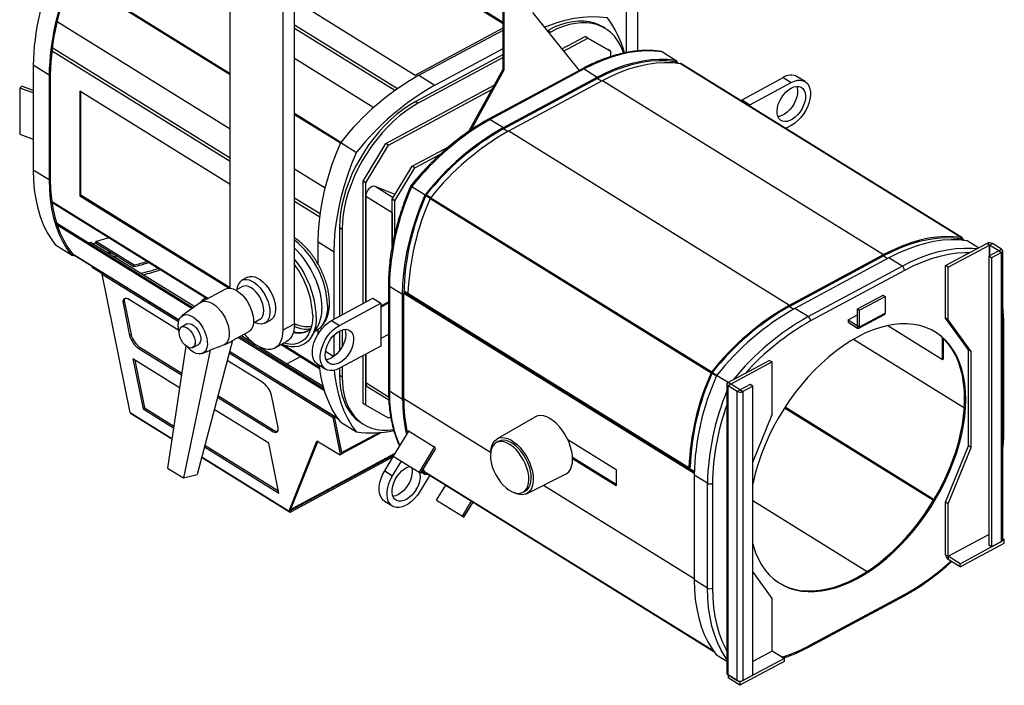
# Model space of a CAD drawing. Header units: millimetres. Extents: x 92 to 1304, y 129 to 1369.
# Tile 2 of 4: x 762 to 1268, y 191 to 533. Entities that reach past the tile are written whole.
import ezdxf

# ---------------------------------------------------------------- set-up
doc = ezdxf.new("R2010")
doc.units = ezdxf.units.MM

msp = doc.modelspace()

# ---------------------------------------------------------------- linework, layer by layer
at = {"color": 7, "linetype": 'Continuous', "lineweight": 25}
for p, q in [((1079.72, 680.02), (1079.72, 517.24)), ((1073.87, 676.87), (1073.87, 516.4)), ((870.24, 395.24), (870.24, 598.95)), ((905.4, 596.62), (1010.56, 531.43)), ((1010.56, 531.92), (905.54, 597.03)), ((903.35, 376.99), (903.35, 585.2)), ((897.5, 373.84), (897.5, 582.06)), ((903.35, 543.32), (965.44, 504.83)), ((1010.56, 507.94), (1010.56, 542.4)), ((1011.11, 507.6), (1011.11, 542.69)), ((1025.67, 537.11), (1049.65, 507.19)), ((781.19, 532.41), (870.24, 477.2)), ((965.44, 504.83), (1010.56, 529.09)), ((967.32, 504.72), (1010.56, 527.97)), ((1033.68, 527.83), (1033.28, 527.62)), ((1033.68, 527.83), (1035.04, 526.98)), ((1035.04, 526.98), (1034.17, 526.51)), ((1063.23, 528.77), (1061.87, 529.62)), ((1040.74, 518.31), (1052.72, 524.75)), ((1041.62, 517.21), (1054.08, 523.9)), ((1054.08, 523.9), (1052.72, 524.75)), ((1052.72, 524.75), (1064.43, 517.98)), ((1054.08, 523.9), (1065.79, 517.13)), ((975.5, 499.66), (1010.56, 518.51)), ((1065.79, 517.13), (1064.43, 517.98)), ((1065.79, 517.13), (1065.79, 514.31)), ((1092.48, 516.76), (1099.3, 512.54)), ((903.35, 513.52), (944.15, 488.23)), ((1010.56, 515.4), (965.62, 491.24)), ((1010.56, 513.82), (966.98, 490.4)), ((1099.96, 511.13), (1098.81, 511.85)), ((1098.87, 511.84), (1098.96, 511.72)), ((1099.3, 512.54), (1100.42, 511.08)), ((777.1, 504.86), (768.92, 509.93)), ((768.92, 509.93), (768.92, 456.04)), ((993.02, 475.99), (1010.56, 507.94)), ((994.17, 476.76), (1011.11, 507.6)), ((1051.37, 508.12), (1003.07, 482.15)), ((1052.22, 508), (1003.92, 482.04)), ((1010.56, 507.94), (1011.11, 507.6)), ((1052.22, 508), (1059.03, 503.78)), ((1101.84, 510.88), (1246.32, 421.32)), ((1246.49, 421.25), (1102.01, 510.82)), ((777.1, 504.86), (777.1, 450.97)), ((777.68, 505.18), (777.68, 451.29)), ((967.32, 504.72), (975.5, 499.66)), ((1010.73, 477.81), (1059.03, 503.78)), ((1010.73, 477.16), (1059.03, 503.13)), ((1013.45, 476.13), (1061.75, 502.09)), ((1061.75, 502.09), (1206.23, 412.53)), ((1133.45, 492.15), (1154.68, 503.56)), ((1154.68, 503.56), (1158.77, 501.02)), ((1165.88, 501.47), (1161.79, 504.01)), ((761.99, 498.14), (763.05, 499.12)), ((761.99, 498.14), (761.99, 474.46)), ((768.92, 495.64), (761.99, 498.14)), ((768.92, 497), (763.05, 499.12)), ((870.24, 448.61), (792.97, 496.51)), ((792.97, 496.51), (792.97, 442.81)), ((793.41, 443.05), (793.41, 496.23)), ((950.26, 469.67), (1006, 499.63)), ((951.63, 468.82), (1004.77, 497.39)), ((1137.54, 489.61), (1158.77, 501.02)), ((965.62, 491.24), (966.98, 490.4)), ((1133.45, 492.15), (1137.54, 489.61)), ((1133.45, 491.33), (1133.45, 492.15)), ((1137.54, 488.79), (1137.54, 489.61)), ((1003.92, 482.04), (1010.73, 477.81)), ((1013.45, 476.13), (1157.93, 386.56)), ((1158.77, 478.98), (1155.88, 477.42)), ((761.99, 474.46), (768.92, 471.96)), ((927.06, 470.19), (935.24, 465.12)), ((938.55, 450.31), (950.26, 469.67)), ((939.92, 449.46), (951.63, 468.82)), ((951.63, 468.82), (950.26, 469.67)), ((963.79, 457.95), (982.86, 468.21)), ((965.16, 457.11), (978.32, 464.19)), ((777.1, 450.97), (768.92, 456.04)), ((903.35, 456.68), (919.14, 446.89)), ((953.55, 441.01), (963.79, 457.95)), ((954.91, 440.17), (965.16, 457.11)), ((965.16, 457.11), (963.79, 457.95)), ((939.92, 449.46), (938.55, 450.31)), ((938.55, 387.37), (938.55, 450.31)), ((939.92, 388.11), (939.92, 449.46)), ((955.02, 443.45), (944.73, 447.55)), ((963.65, 447.51), (970.47, 443.28)), ((793.41, 443.05), (792.97, 442.81)), ((792.97, 442.81), (869.68, 395.26)), ((870.24, 395.42), (793.41, 443.05)), ((953.55, 434.02), (939.92, 442.47)), ((939.92, 442.47), (939.92, 388.11)), ((954.91, 440.17), (953.55, 441.01)), ((953.55, 416.92), (953.55, 441.01)), ((973.08, 441.34), (1117.56, 351.78)), ((973.36, 441.81), (1117.84, 352.25)), ((778.49, 439.43), (858.54, 389.81)), ((954.91, 423.41), (954.91, 440.17)), ((953.55, 434.02), (953.55, 416.92)), ((780.85, 428.88), (851.28, 385.22)), ((781.19, 427.82), (850.65, 384.76)), ((926.47, 426.51), (927.83, 425.66)), ((926.47, 426.51), (926.47, 380.88)), ((927.83, 425.66), (927.83, 381.61)), ((1247.17, 419.87), (1246, 420.6)), ((1246.01, 420.59), (1246.32, 421.32)), ((1246.6, 421.15), (1246.11, 420.54)), ((1247.62, 419.82), (1246.6, 421.15)), ((788.65, 412.26), (780.47, 417.32)), ((798.74, 418.82), (797.44, 418.59)), ((798.74, 418.82), (852.05, 385.77)), ((799.58, 418.29), (800.96, 418.59)), ((801.15, 419.48), (800.96, 418.59)), ((800.96, 418.59), (820.72, 406.34)), ((801.15, 419.48), (820.92, 407.23)), ((915.51, 419.06), (923.69, 413.99)), ((915.51, 407.51), (915.51, 419.06)), ((1238.14, 406.86), (1259.36, 418.27)), ((1239.5, 406.01), (1260.73, 417.42)), ((1255.08, 415.96), (1249.23, 419.59)), ((1260.73, 417.42), (1259.36, 418.27)), ((1260.73, 417.42), (1262.19, 418.21)), ((1265.5, 414.46), (1260.73, 417.42)), ((1266.96, 415.25), (1262.19, 418.21)), ((1265.5, 414.46), (1266.96, 415.25)), ((788.65, 412.26), (790.71, 411.98)), ((789.02, 413.02), (843.96, 378.96)), ((789.07, 412.96), (789.22, 412.94)), ((807.21, 413.56), (808.59, 413.86)), ((808.03, 413.05), (809.38, 413.37)), ((923.69, 379.38), (923.69, 413.99)), ((1157.93, 386.56), (1206.23, 412.53)), ((1157.93, 385.91), (1206.23, 411.88)), ((1208.96, 410.84), (1160.66, 384.87)), ((1206.23, 411.88), (1206.23, 412.53)), ((1215.78, 406.61), (1208.96, 410.84)), ((1265.5, 414.46), (1260.37, 411.71)), ((1261.74, 410.87), (1260.37, 411.71)), ((1260.37, 411.71), (1260.37, 263.1)), ((1266.86, 413.62), (1261.74, 410.87)), ((1261.74, 410.87), (1261.74, 262.26)), ((1265.5, 414.46), (1266.86, 413.62)), ((1266.86, 265.01), (1266.86, 413.62)), ((1267.5, 265.85), (1267.5, 414.46)), ((799.2, 406.71), (799.25, 406.09)), ((799.25, 406.09), (799.44, 406.56)), ((799.25, 406.09), (804.74, 402.69)), ((820.92, 407.23), (820.72, 406.34)), ((1167.48, 380.64), (1215.78, 406.61)), ((1239.5, 406.01), (1238.14, 406.86)), ((1238.14, 379.91), (1238.14, 406.86)), ((1239.5, 379.07), (1239.5, 406.01)), ((805.12, 402.98), (804.4, 402.43)), ((804.4, 402.43), (843.71, 378.06)), ((818.77, 331.37), (804.4, 402.43)), ((805.12, 402.98), (843.94, 378.91)), ((807.6, 401.44), (807.62, 401.49)), ((808.44, 400.92), (808.56, 400.91)), ((879.16, 400.88), (876.23, 399.31)), ((1217, 404.38), (1168.7, 378.41)), ((876.53, 396.07), (873.19, 394.28)), ((951.62, 397.08), (951.62, 343.19)), ((952.11, 396.37), (958.92, 392.15)), ((952.11, 396.37), (952.11, 342.48)), ((867.79, 394.78), (855.35, 388.09)), ((922.33, 378.65), (943.56, 390.06)), ((943.56, 390.06), (947.64, 387.53)), ((958.92, 338.26), (958.92, 392.15)), ((969.74, 387.36), (959.51, 393.7)), ((959.51, 393.42), (1108.86, 300.84)), ((959.51, 392.75), (1108.85, 300.16)), ((959.51, 338.57), (959.51, 392.46)), ((1106.14, 302.93), (961.66, 392.49)), ((1192.89, 384.58), (1206.06, 391.66)), ((1193.91, 383.95), (1207.08, 391.03)), ((1206.06, 391.66), (1207.08, 391.03)), ((1207.08, 391.03), (1207.08, 382.45)), ((815.88, 388.1), (815.16, 387.55)), ((815.16, 387.55), (818.51, 370.95)), ((815.88, 388.1), (819.23, 371.5)), ((843.81, 373.58), (818.37, 389.35)), ((854.93, 387.83), (845.44, 381.03)), ((858.48, 389.84), (857.71, 389.36)), ((926.42, 376.12), (947.64, 387.53)), ((947.64, 386.21), (951.62, 388.34)), ((947.64, 385.57), (951.62, 387.71)), ((947.64, 387.53), (947.64, 365.48)), ((969.84, 387.42), (969.74, 387.36)), ((1157.93, 386.56), (1157.93, 385.91)), ((1167.48, 380.64), (1160.66, 384.87)), ((838.18, 382.48), (838.24, 382.51)), ((838.86, 382.06), (838.92, 382.09)), ((840.96, 380.76), (841.08, 380.75)), ((841.34, 380.58), (841.41, 380.48)), ((1188.1, 378.96), (1192.89, 381.53)), ((1192.89, 384.58), (1193.91, 383.95)), ((1192.89, 376.01), (1192.89, 384.58)), ((1193.59, 374.68), (1206.77, 381.76)), ((1193.91, 375.37), (1193.91, 383.95)), ((1193.91, 375.37), (1207.08, 382.45)), ((1239.5, 379.07), (1238.14, 379.91)), ((1249.85, 363.58), (1238.14, 379.91)), ((848.18, 376.86), (845.25, 375.29)), ((882.19, 377.54), (885.53, 379.34)), ((888.07, 377.29), (890.99, 378.86)), ((897.5, 373.84), (903.35, 376.99)), ((912.02, 370.27), (915.13, 375.41)), ((922.33, 378.65), (926.42, 376.12)), ((1188.1, 378.96), (1192.88, 376)), ((1188.1, 378.96), (1188.1, 377.74)), ((1188.1, 377.74), (1192.88, 374.78)), ((1192.88, 376), (1192.88, 374.78)), ((1192.89, 376.01), (1193.91, 375.37)), ((1208.48, 376.07), (1236.53, 358.68)), ((1251.21, 362.73), (1239.5, 379.07)), ((1267.5, 321.29), (1267.5, 375.18)), ((1268.07, 322.05), (1268.07, 375.95)), ((819.23, 371.5), (818.51, 370.95)), ((871.35, 368.31), (879.63, 372.76)), ((874.48, 369.99), (918.7, 342.58)), ((875.21, 370.38), (918.38, 343.62)), ((876.09, 370.86), (882.49, 366.89)), ((910.96, 373.86), (910.34, 373.5)), ((910.9, 373.87), (910.89, 373.86)), ((913.68, 373.02), (914.42, 373.42)), ((915.51, 371.93), (915.51, 374.11)), ((923.69, 360.33), (923.69, 371.2)), ((926.47, 373.28), (926.47, 363.12)), ((927.83, 373.86), (927.83, 365.2)), ((951.62, 371.46), (947.64, 369.33)), ((1236.53, 358.68), (1236.53, 369.86)), ((824.2, 364.64), (823.48, 364.09)), ((824.2, 364.64), (845.31, 351.55)), ((847.42, 365.58), (837.98, 302.77)), ((850.94, 364.72), (853.86, 366.29)), ((871.35, 368.31), (853.24, 299.46)), ((885.25, 365.19), (918.03, 344.86)), ((893.34, 364.67), (899.19, 367.82)), ((896.42, 366.33), (916.21, 354.06)), ((947.64, 365.48), (926.42, 354.07)), ((1237.12, 359), (1237.12, 369.3)), ((823.48, 364.09), (845.18, 350.64)), ((859.94, 363.44), (846.16, 297.78)), ((855.83, 361.7), (858.78, 362.83)), ((869.68, 361.96), (923.12, 328.83)), ((869.9, 362.82), (923.84, 329.38)), ((869.92, 362.87), (925.64, 328.33)), ((874.14, 360.25), (874.09, 360.22)), ((906.48, 360.09), (899.52, 356.34)), ((938.55, 335.99), (938.55, 360.59)), ((939.92, 335.15), (939.92, 361.33)), ((939.92, 361.33), (939.92, 346.58)), ((1251.21, 362.73), (1249.85, 363.58)), ((1249.85, 314.13), (1249.85, 363.58)), ((1251.21, 313.28), (1251.21, 362.73)), ((820.21, 358.89), (825.4, 333.2)), ((844.18, 344.03), (820.21, 358.89)), ((821.15, 358.3), (826.12, 333.75)), ((886.52, 347.1), (868.68, 358.16)), ((915.22, 356.15), (919.31, 353.62)), ((927.83, 354.83), (927.83, 349.72)), ((1147.57, 358.17), (1126.35, 346.76)), ((1148.93, 357.32), (1127.71, 345.91)), ((1147.57, 358.17), (1148.93, 357.32)), ((1148.93, 330.38), (1148.93, 357.32)), ((1236.53, 358.68), (1237.12, 359)), ((889.31, 350.85), (889.25, 350.82)), ((926.47, 354.1), (926.47, 350.57)), ((926.47, 350.57), (927.83, 349.72)), ((1118.06, 351.7), (1117.56, 351.78)), ((1117.84, 352.25), (1118.15, 351.86)), ((1126.26, 346.71), (1120.4, 350.34)), ((940.74, 344.75), (951.8, 337.89)), ((1125.71, 345.91), (1125.71, 197.3)), ((1127.71, 345.91), (1126.24, 345.12)), ((1126.24, 196.51), (1126.24, 345.12)), ((1131.01, 342.17), (1126.24, 345.12)), ((1127.71, 345.91), (1126.35, 346.76)), ((1132.48, 342.95), (1127.71, 345.91)), ((1137.6, 345.71), (1132.48, 342.95)), ((1138.96, 344.86), (1133.84, 342.11)), ((1138.96, 344.86), (1137.6, 345.71)), ((1138.96, 196.25), (1138.96, 344.86)), ((863.91, 340.02), (892.35, 322.39)), ((894.84, 323.64), (891.49, 340.24)), ((952.11, 342.48), (958.92, 338.26)), ((1132.48, 342.95), (1131.01, 342.17)), ((1131.01, 193.56), (1131.01, 342.17)), ((1132.48, 342.95), (1133.84, 342.11)), ((1133.84, 342.11), (1133.84, 193.5)), ((863.68, 339.17), (891.63, 321.84)), ((939.92, 335.15), (938.55, 335.99)), ((951.63, 328.38), (939.92, 335.15)), ((1048.9, 338.01), (1049.24, 338.2)), ((819.03, 330.95), (840.24, 317.8)), ((826.12, 333.75), (825.4, 333.2)), ((825.4, 333.2), (841.09, 323.47)), ((826.12, 333.75), (841.23, 324.38)), ((890.06, 315.58), (862.05, 332.95)), ((923.84, 329.38), (923.12, 328.83)), ((923.38, 329.73), (923.33, 329.69)), ((927.69, 310.34), (923.84, 329.38)), ((923.86, 329.28), (923.95, 329.22)), ((923.95, 329.22), (924.06, 329.31)), ((927.68, 310.75), (923.95, 329.22)), ((1138.96, 305.76), (1148.93, 330.38)), ((926.97, 309.8), (923.12, 328.83)), ((927.06, 326.45), (935.24, 321.38)), ((937.43, 326.15), (938.8, 325.3)), ((952.82, 329.02), (951.63, 328.38)), ((1026.9, 329.03), (1007.48, 317.79)), ((892.35, 322.39), (891.63, 321.84)), ((927.39, 310.11), (947.81, 321.09)), ((961.92, 321.71), (954.1, 308.91)), ((975.21, 313.47), (961.92, 321.71)), ((857.19, 314.48), (895.03, 291.03)), ((895.26, 289.89), (890.06, 315.58)), ((900.52, 280.81), (914.85, 316.68)), ((901.24, 281.36), (915.25, 316.43)), ((926.43, 309.5), (914.85, 316.68)), ((1008.33, 316.55), (1007.08, 315.88)), ((1043.82, 317.45), (1068.65, 302.06)), ((1238.14, 285.2), (1249.85, 314.13)), ((1251.21, 313.28), (1249.85, 314.13)), ((856.96, 313.63), (895.26, 289.89)), ((901.31, 281.52), (954.99, 310.38)), ((954.51, 309.58), (901.55, 281.12)), ((926.43, 309.5), (926.97, 309.8)), ((926.97, 309.8), (927.69, 310.34)), ((954.1, 308.91), (967.38, 300.67)), ((975.21, 313.47), (967.38, 300.67)), ((975.83, 312.76), (968.15, 300.21)), ((1239.5, 284.36), (1251.21, 313.28)), ((855.56, 308.3), (900.81, 280.25)), ((954.03, 308.51), (901.55, 280.3)), ((949.68, 301.32), (954.22, 308.83)), ((953.77, 298.79), (958.31, 306.3)), ((1068.65, 294.33), (1046.32, 308.17)), ((1068.65, 293.65), (1046.34, 307.48)), ((1099.22, 307.09), (1108.87, 301.11)), ((837.98, 302.77), (846.16, 297.78)), ((846.16, 297.78), (853.24, 299.46)), ((949.68, 301.32), (953.77, 298.79)), ((967.38, 300.67), (968.15, 300.21)), ((972.82, 299.11), (967.74, 290.71)), ((968.49, 300.77), (970.47, 299.54)), ((970.47, 299.54), (968.96, 301.54)), ((970.89, 300.24), (969.4, 302.24)), ((972.59, 299.25), (970.47, 299.54)), ((970.79, 300.37), (1118.94, 208.53)), ((971.03, 300.22), (970.89, 300.24)), ((1022.63, 289.61), (1042.72, 299.61)), ((1068.65, 302.06), (1068.65, 293.65)), ((1106.14, 302.93), (1106.72, 303.22)), ((1115.66, 294.98), (1108.85, 299.2)), ((1108.85, 299.2), (1108.85, 245.31)), ((976.34, 286.31), (981.05, 294.01)), ((1115.66, 241.09), (1115.66, 294.98)), ((1118.21, 294.93), (1118.21, 241.04)), ((1020.81, 290.34), (1022.06, 291)), ((901.31, 281.52), (902.58, 284.71)), ((949.56, 285.81), (953.65, 283.28)), ((976.34, 286.31), (989.63, 278.07)), ((989.63, 278.07), (994.34, 285.77)), ((990.4, 277.61), (995.11, 285.3)), ((1239.5, 284.36), (1238.14, 285.2)), ((1238.14, 258.25), (1238.14, 285.2)), ((1239.5, 257.4), (1239.5, 284.36)), ((900.52, 280.81), (901.24, 281.36)), ((900.55, 280.67), (900.52, 280.81)), ((901.26, 281.22), (900.55, 280.67)), ((901.26, 281.22), (901.24, 281.36)), ((901.3, 281.52), (901.31, 281.52)), ((901.55, 280.3), (901.55, 281.12)), ((989.63, 278.07), (990.4, 277.61)), ((1245.64, 253.6), (1268.32, 265.8)), ((1245.64, 251.97), (1268.32, 264.16)), ((1261.74, 262.26), (1266.86, 265.01)), ((1268.32, 265.8), (1267.5, 266.31)), ((1268.32, 264.16), (1268.32, 265.8)), ((1238.14, 258.25), (1239.5, 257.4)), ((1261.74, 262.26), (1260.37, 263.1)), ((1245.64, 253.6), (1239.5, 257.4)), ((1239.5, 257.4), (1239.5, 255.77)), ((1245.64, 251.97), (1239.5, 255.77)), ((1245.64, 251.97), (1245.64, 253.6)), ((1148.93, 235.67), (1138.96, 249.57)), ((1115.66, 241.09), (1108.85, 245.31)), ((1148.93, 208.71), (1148.93, 235.67)), ((1168.33, 211.02), (1216.63, 236.98)), ((1168.7, 211.84), (1217, 237.81)), ((1155.06, 204.91), (1148.93, 208.71)), ((1125.71, 203.3), (1120.4, 206.6)), ((1155.06, 204.91), (1132.38, 192.71)), ((1155.06, 203.28), (1132.38, 191.08)), ((1155.06, 204.91), (1155.06, 203.28)), ((1126.24, 196.51), (1131.01, 193.56)), ((1126.24, 196.51), (1126.24, 194.88)), ((1132.38, 192.71), (1126.24, 196.51)), ((1126.25, 196.51), (1126.24, 196.51)), ((1132.38, 191.08), (1126.24, 194.88)), ((1132.38, 192.71), (1132.38, 191.08)), ((1133.84, 193.5), (1138.96, 196.25))]:
    msp.add_line(p, q, dxfattribs=at)
at = {"color": 8, "linetype": 'Continuous', "lineweight": 25}
for p, q in [((788.98, 555.54), (870.24, 505.17)), ((789.22, 555.93), (870.24, 505.7)), ((903.35, 530.77), (956.34, 497.93)), ((954.85, 496.87), (903.35, 528.79)), ((870.24, 460.35), (778.42, 517.27)), ((778.65, 519.1), (870.24, 462.31)), ((1099.89, 511.14), (1098.73, 511.86)), ((1061.19, 501.79), (1059.03, 503.13)), ((903.35, 485.18), (927.21, 470.39)), ((903.35, 484.64), (926.97, 470)), ((1012.89, 475.82), (1010.73, 477.16)), ((954.02, 441.79), (944.73, 447.55)), ((903.35, 441.79), (916.55, 433.61)), ((973.11, 441.4), (970.8, 442.82)), ((973.35, 441.79), (971.04, 443.22)), ((778.41, 440.01), (859, 390.05)), ((916.31, 431.79), (903.35, 439.82)), ((1245.92, 420.61), (1247.1, 419.88)), ((1246.02, 420.59), (1246.11, 420.54)), ((1260.73, 417.42), (1260.73, 411.9)), ((1260.73, 411.9), (1260.73, 417.42)), ((788.98, 413.07), (843.97, 378.98)), ((1206.23, 411.88), (1208.4, 410.53)), ((1265.5, 414.46), (1265.5, 414.46)), ((1157.93, 385.91), (1160.1, 384.56)), ((1192.88, 376), (1192.89, 376.01)), ((1267.5, 375.18), (1267.5, 375.95)), ((897.91, 365.93), (916.14, 354.63)), ((1190.79, 369.02), (1247.78, 333.69)), ((869.92, 362.9), (925.6, 328.38)), ((919.25, 362.85), (923.51, 360.21)), ((1118, 351.57), (1120.31, 350.14)), ((1118.24, 351.97), (1120.55, 350.53)), ((951.73, 339.26), (939.92, 346.58)), ((1127.71, 345.91), (1127.71, 345.91)), ((959.51, 338.57), (1004.17, 310.88)), ((1048.42, 338.71), (1048.08, 338.52)), ((818.77, 331.37), (840.27, 318.04)), ((1155.31, 333.71), (1231.94, 286.21)), ((1155.61, 334.18), (1232.22, 286.68)), ((947.02, 321.15), (927.68, 310.75)), ((1267.5, 320.52), (1267.5, 321.29)), ((975.75, 313.15), (975.21, 313.47)), ((855.62, 308.52), (900.55, 280.67)), ((1118.87, 208.63), (970.71, 300.47)), ((1031.42, 293.99), (1108.85, 245.99)), ((1138.96, 286.02), (1197.72, 249.6)), ((901.25, 281.3), (901.55, 281.12)), ((1239.5, 257.4), (1260.37, 268.62)), ((1239.5, 257.4), (1260.37, 268.62)), ((1148.93, 208.71), (1138.96, 203.35)), ((1148.93, 208.71), (1138.96, 203.35))]:
    msp.add_line(p, q, dxfattribs=at)
at = {"color": 7, "linetype": 'Continuous', "lineweight": 25, "flags": 128}
for points in [[(1031.81, 529.45), (1033.21, 530.03), (1037.86, 531.72), (1042.47, 533.06), (1047, 534.04), (1051.44, 534.67), (1055.78, 534.94), (1059.99, 534.84), (1064.06, 534.38)], [(1061.87, 529.62), (1060.2, 530.54), (1057.73, 531.55), (1055.09, 532.23), (1052.31, 532.58), (1049.41, 532.6), (1046.39, 532.3), (1043.29, 531.66), (1040.12, 530.7), (1036.91, 529.42), (1033.68, 527.83)], [(1072.5, 516.16), (1072.07, 517.39), (1070.9, 520.12), (1069.48, 522.6), (1067.82, 524.81), (1065.94, 526.74), (1063.85, 528.37), (1061.56, 529.69), (1059.09, 530.7), (1056.46, 531.38), (1053.68, 531.74), (1050.77, 531.76), (1047.76, 531.45), (1044.65, 530.81), (1041.49, 529.85), (1038.28, 528.57), (1035.04, 526.98)], [(1092.48, 516.76), (1088.41, 517.22), (1084.2, 517.32), (1079.86, 517.05), (1075.42, 516.43), (1070.89, 515.44), (1066.28, 514.1), (1061.63, 512.41), (1056.93, 510.37), (1052.22, 508)], [(1059.03, 503.78), (1063.75, 506.15), (1068.44, 508.18), (1073.1, 509.87), (1077.7, 511.22), (1082.23, 512.2), (1086.68, 512.83), (1091.01, 513.09), (1095.22, 513), (1099.3, 512.54)], [(1059.03, 503.13), (1063.69, 505.47), (1068.34, 507.48), (1072.95, 509.16), (1077.5, 510.49), (1081.98, 511.47), (1086.38, 512.1), (1090.67, 512.37), (1094.84, 512.28), (1098.87, 511.84)], [(1061.75, 502.09), (1066.44, 504.45), (1071.12, 506.48), (1075.75, 508.17), (1080.33, 509.51), (1084.85, 510.5), (1089.27, 511.13), (1093.59, 511.4), (1097.78, 511.32), (1101.84, 510.88)], [(1158.77, 501.02), (1160.39, 501.75), (1161.97, 502.15), (1163.47, 502.22), (1164.83, 501.96), (1166.04, 501.37), (1167.04, 500.48), (1167.81, 499.29), (1168.34, 497.85), (1168.61, 496.2), (1168.61, 494.38), (1168.34, 492.44), (1167.81, 490.44), (1167.04, 488.42), (1166.04, 486.44), (1164.83, 484.56), (1163.47, 482.83), (1161.97, 481.3), (1160.39, 480), (1158.77, 478.98)], [(1158.77, 498.17), (1160.15, 498.76), (1161.49, 499.04), (1162.72, 499), (1163.82, 498.62), (1164.73, 497.94), (1165.42, 496.97), (1165.88, 495.75), (1166.08, 494.32), (1166.01, 492.73), (1165.68, 491.05), (1165.1, 489.32), (1164.3, 487.63), (1163.29, 486.01), (1162.12, 484.54), (1160.83, 483.27), (1159.46, 482.25), (1158.07, 481.5), (1156.7, 481.06), (1155.41, 480.94), (1154.24, 481.15), (1153.24, 481.68), (1152.43, 482.51), (1151.85, 483.61), (1151.52, 484.94), (1151.46, 486.46), (1151.65, 488.1), (1152.11, 489.81), (1152.81, 491.53), (1153.72, 493.19), (1154.81, 494.74), (1156.05, 496.12), (1157.38, 497.27), (1158.77, 498.17)], [(1161.55, 499.05), (1161.79, 498.28), (1161.99, 496.85), (1161.92, 495.27), (1161.59, 493.58), (1161.02, 491.86), (1160.21, 490.16), (1159.2, 488.55), (1158.03, 487.08), (1156.74, 485.81), (1155.37, 484.78), (1153.98, 484.03), (1152.62, 483.59), (1151.9, 483.49)], [(965.62, 491.24), (962.39, 489.35), (959.18, 487.18), (956.01, 484.74), (952.91, 482.04), (949.89, 479.11), (946.99, 475.96), (944.21, 472.62), (941.57, 469.1), (939.1, 465.44), (936.82, 461.66), (934.72, 457.78), (932.84, 453.83), (931.19, 449.84), (929.77, 445.83), (928.59, 441.83), (927.67, 437.88), (927, 433.99), (926.6, 430.19), (926.47, 426.51)], [(966.98, 490.4), (963.75, 488.51), (960.54, 486.34), (957.37, 483.89), (954.27, 481.19), (951.26, 478.26), (948.35, 475.11), (945.57, 471.77), (942.94, 468.26), (940.47, 464.6), (938.18, 460.81), (936.09, 456.93), (934.21, 452.98), (932.55, 448.99), (931.13, 444.98), (929.95, 440.99), (929.03, 437.03), (928.37, 433.14), (927.96, 429.34), (927.83, 425.66)], [(915.51, 419.06), (915.66, 424.4), (916.09, 429.87), (916.82, 435.46), (917.84, 441.14), (919.14, 446.9), (920.72, 452.7), (922.57, 458.53), (924.68, 464.37), (927.06, 470.19)], [(923.69, 413.99), (923.83, 419.33), (924.27, 424.8), (925, 430.39), (926.02, 436.07), (927.32, 441.83), (928.9, 447.63), (930.75, 453.46), (932.86, 459.3), (935.24, 465.12)], [(768.92, 456.04), (769.07, 450.86), (769.5, 445.86), (770.23, 441.06), (771.25, 436.47), (772.55, 432.11), (774.13, 428), (775.98, 424.16), (778.09, 420.59), (780.47, 417.32)], [(777.1, 450.97), (777.24, 445.79), (777.68, 440.79), (778.41, 435.99), (779.43, 431.4), (780.73, 427.04), (782.31, 422.93), (784.16, 419.09), (786.27, 415.52), (788.65, 412.26)], [(777.68, 451.29), (777.83, 446.16), (778.26, 441.22), (778.98, 436.46), (779.98, 431.92), (781.26, 427.6), (782.82, 423.54), (784.64, 419.73), (786.73, 416.2), (789.07, 412.96)], [(944.73, 447.55), (944.02, 447.66), (943.23, 447.48), (942.4, 447.03), (941.61, 446.34), (940.91, 445.46), (940.38, 444.47), (940.03, 443.44), (939.92, 442.47)], [(958.92, 392.15), (959.07, 397.48), (959.51, 402.96), (960.23, 408.55), (961.25, 414.23), (962.55, 419.98), (964.13, 425.79), (965.98, 431.62), (968.1, 437.46), (970.47, 443.28)], [(1246.32, 421.32), (1242.26, 421.76), (1238.06, 421.84), (1233.75, 421.56), (1229.32, 420.93), (1224.81, 419.94), (1220.23, 418.6), (1215.59, 416.91), (1210.92, 414.89), (1206.23, 412.53)], [(1246.01, 420.59), (1241.98, 421.03), (1237.82, 421.12), (1233.53, 420.84), (1229.14, 420.21), (1224.67, 419.23), (1220.12, 417.9), (1215.52, 416.23), (1210.88, 414.22), (1206.23, 411.88)], [(903.35, 415.79), (904.4, 414.75), (906.41, 412.51), (908.3, 410.07), (910.07, 407.47), (911.69, 404.74), (913.14, 401.9), (914.39, 399), (915.44, 396.08), (916.27, 393.16), (916.87, 390.29), (917.24, 387.5), (917.36, 384.83)], [(1249.23, 419.59), (1245.15, 420.05), (1240.94, 420.15), (1236.6, 419.88), (1232.16, 419.26), (1227.63, 418.27), (1223.03, 416.93), (1218.37, 415.24), (1213.68, 413.21), (1208.96, 410.84)], [(1266.86, 413.62), (1267.12, 413.79), (1267.32, 413.98), (1267.44, 414.2), (1267.5, 414.42), (1267.47, 414.65), (1267.37, 414.87), (1267.2, 415.07), (1266.96, 415.25)], [(812, 411.75), (811.31, 411.59), (810.62, 411.45)], [(879.16, 400.88), (879.17, 400.89), (880.29, 401.28), (881.55, 401.35), (882.91, 401.09), (884.33, 400.5), (885.78, 399.61), (887.2, 398.44), (888.57, 397.02), (889.83, 395.39), (890.96, 393.61), (891.91, 391.72), (892.67, 389.78), (893.21, 387.84), (893.52, 385.95), (893.59, 384.18), (893.41, 382.58), (892.99, 381.18), (892.34, 380.04), (891.48, 379.17), (890.99, 378.86)], [(867.79, 394.78), (868.03, 394.9), (869.19, 395.22), (870.47, 395.22), (871.85, 394.88), (873.28, 394.23), (874.73, 393.28), (876.14, 392.05), (877.48, 390.58), (878.72, 388.92), (879.81, 387.11), (880.73, 385.2), (881.44, 383.25), (881.94, 381.32), (882.19, 379.46), (882.2, 377.72), (881.97, 376.16), (881.5, 374.81), (880.8, 373.72), (879.91, 372.93), (879.63, 372.76)], [(875.29, 398.6), (876.24, 399.31), (877.36, 399.71), (878.62, 399.78), (879.98, 399.51), (881.41, 398.93), (882.85, 398.03), (884.28, 396.86), (885.64, 395.44), (886.9, 393.82), (888.03, 392.04), (888.99, 390.15), (889.75, 388.2), (890.29, 386.26), (890.59, 384.38), (890.66, 382.61), (890.48, 381), (890.06, 379.61), (889.41, 378.46), (888.55, 377.6), (887.51, 377.04), (886.32, 376.81), (885, 376.91), (883.6, 377.34), (882.66, 377.79)], [(885.53, 379.34), (885.64, 379.4), (886.44, 380.09), (887.03, 381.07), (887.39, 382.31), (887.5, 383.75), (887.37, 385.35), (886.99, 387.03), (886.38, 388.75), (885.57, 390.42), (884.58, 391.98), (883.46, 393.39), (882.24, 394.57), (880.98, 395.49), (879.71, 396.11), (878.5, 396.41), (877.39, 396.38), (876.53, 396.07)], [(818.37, 389.35), (817.59, 389.76), (816.87, 389.99), (816.25, 390.03), (815.74, 389.87), (815.36, 389.53), (815.14, 389.02), (815.07, 388.35), (815.16, 387.55)], [(854.93, 387.83), (855.87, 388.32), (857.06, 388.57), (858.37, 388.48), (859.76, 388.06), (861.2, 387.33), (862.64, 386.31), (864.04, 385.01), (865.36, 383.5), (866.56, 381.79), (867.62, 379.96), (868.48, 378.04), (869.14, 376.09), (869.58, 374.17), (869.78, 372.33), (869.73, 370.63), (869.44, 369.12), (868.91, 367.84), (868.16, 366.82), (867.22, 366.09), (867.22, 366.09)], [(843.53, 376.15), (843.64, 377.69), (843.98, 379.03), (844.56, 380.13), (845.34, 380.95), (846.3, 381.48), (847.42, 381.68), (848.65, 381.57), (849.96, 381.13), (851.3, 380.38), (852.63, 379.35), (853.91, 378.07), (855.1, 376.58), (856.16, 374.93), (857.05, 373.17), (857.75, 371.36), (858.23, 369.56), (858.48, 367.83), (858.49, 366.21), (858.26, 364.76), (857.8, 363.54), (857.12, 362.57), (856.25, 361.89), (855.2, 361.53), (854.02, 361.48), (852.75, 361.76), (851.42, 362.36), (850.07, 363.25), (848.76, 364.41), (848.13, 365.08)], [(914.5, 380.76), (914.38, 378.09), (914.02, 375.61), (913.41, 373.33), (912.58, 371.29), (911.52, 369.51), (910.25, 368), (908.79, 366.8), (907.15, 365.9), (905.34, 365.32), (903.4, 365.07), (901.34, 365.14), (899.18, 365.55), (896.95, 366.28), (896.6, 366.42)], [(912.65, 381.19), (912.53, 378.59), (912.16, 376.18), (911.55, 373.98), (910.71, 372.01), (909.64, 370.32), (908.37, 368.91), (906.9, 367.79), (905.25, 367), (903.45, 366.53), (901.51, 366.39), (899.46, 366.58), (897.67, 367)], [(844.01, 372.75), (843.66, 374.47), (843.53, 376.15)], [(844.01, 372.5), (844.13, 373.64), (844.5, 374.56), (845.09, 375.19), (845.88, 375.49), (846.8, 375.45), (847.81, 375.07), (848.83, 374.37), (849.81, 373.39), (850.68, 372.2), (851.38, 370.87), (851.89, 369.49), (852.15, 368.14), (852.16, 366.91), (851.91, 365.87), (851.42, 365.09), (850.73, 364.62), (849.87, 364.49), (848.89, 364.7), (847.87, 365.25), (846.86, 366.09), (845.93, 367.19), (845.14, 368.45), (844.53, 369.82), (844.14, 371.2), (844.01, 372.5)], [(848.18, 376.86), (848.8, 377.07), (849.73, 377.02), (850.73, 376.64), (851.76, 375.94), (852.73, 374.96), (853.6, 373.77), (854.31, 372.45), (854.81, 371.06), (855.08, 369.71), (855.08, 368.48), (854.84, 367.44), (854.35, 366.66), (853.86, 366.29)], [(903.35, 376.99), (903.22, 374.75), (902.8, 372.73), (902.12, 370.96), (901.19, 369.5), (900.03, 368.35), (899.19, 367.82)], [(915.22, 356.15), (915.06, 356.26), (914.06, 357.15), (913.29, 358.34), (912.76, 359.77), (912.49, 361.43), (912.49, 363.25), (912.76, 365.19), (913.29, 367.19), (914.06, 369.21), (915.06, 371.19), (916.26, 373.07), (917.63, 374.8), (919.13, 376.33), (920.71, 377.63), (922.33, 378.65)], [(926.42, 354.07), (924.8, 353.35), (923.21, 352.94), (921.72, 352.87), (920.35, 353.13), (919.15, 353.72), (918.15, 354.62), (917.37, 355.8), (916.84, 357.24), (916.58, 358.89), (916.58, 360.71), (916.84, 362.65), (917.37, 364.66), (918.15, 366.68), (919.15, 368.65), (920.35, 370.53), (921.72, 372.26), (923.21, 373.8), (924.8, 375.09), (926.42, 376.12)], [(1248.47, 338.01), (1248.34, 342.18), (1247.95, 346.18), (1247.31, 350.01), (1246.41, 353.64), (1245.26, 357.07), (1243.87, 360.26), (1242.24, 363.21), (1240.38, 365.9), (1238.29, 368.32), (1236, 370.47), (1233.5, 372.32), (1230.82, 373.87), (1227.95, 375.12), (1224.93, 376.05), (1221.75, 376.67), (1218.44, 376.97), (1215.01, 376.94), (1211.48, 376.6), (1207.86, 375.93), (1204.17, 374.95), (1200.43, 373.66), (1196.65, 372.06), (1192.85, 370.17), (1189.06, 367.98), (1185.28, 365.52), (1181.54, 362.79), (1177.85, 359.8), (1174.23, 356.57), (1170.7, 353.12), (1167.27, 349.45), (1163.96, 345.6), (1160.78, 341.57), (1157.75, 337.38), (1154.89, 333.06), (1152.21, 328.62), (1149.71, 324.08), (1147.42, 319.47), (1145.33, 314.81), (1143.47, 310.11), (1141.84, 305.41), (1140.45, 300.72), (1139.3, 296.06), (1138.96, 294.49)], [(1192.88, 376), (1192.88, 376), (1192.88, 376), (1192.88, 376), (1192.88, 376), (1192.88, 376), (1192.88, 376), (1192.89, 376), (1192.89, 376.01)], [(1192.88, 374.78), (1193.08, 374.68), (1193.27, 374.63), (1193.45, 374.63), (1193.61, 374.69), (1193.73, 374.79), (1193.83, 374.95), (1193.89, 375.14), (1193.91, 375.37)], [(883.87, 365.96), (885.81, 364.92), (887.71, 364.24), (889.53, 363.92), (891.24, 363.98), (892.8, 364.41), (894.17, 365.21), (895.34, 366.35), (896.27, 367.82), (896.95, 369.58), (897.36, 371.6), (897.5, 373.84)], [(911.68, 374.37), (911.37, 374.1), (910.7, 373.62)], [(926.42, 356.93), (925.04, 356.33), (923.7, 356.05), (922.47, 356.1), (921.37, 356.47), (920.46, 357.15), (919.77, 358.12), (919.31, 359.35), (919.11, 360.78), (919.18, 362.36), (919.51, 364.05), (920.08, 365.77), (920.89, 367.47), (921.9, 369.08), (923.07, 370.55), (924.36, 371.82), (925.73, 372.85), (927.12, 373.6), (928.48, 374.04), (929.78, 374.15), (930.95, 373.94), (931.95, 373.41), (932.76, 372.58), (933.34, 371.48), (933.67, 370.15), (933.73, 368.64), (933.53, 366.99), (933.08, 365.28), (932.38, 363.56), (931.47, 361.9), (930.38, 360.35), (929.14, 358.98), (927.81, 357.82), (926.42, 356.93)], [(929.2, 374.14), (929.25, 374.02), (929.58, 372.69), (929.64, 371.17), (929.45, 369.53), (928.99, 367.82), (928.29, 366.1), (927.38, 364.43), (926.29, 362.89), (925.05, 361.51), (923.72, 360.36), (922.33, 359.46)], [(1247.93, 338.35), (1247.8, 342.51), (1247.41, 346.52), (1246.76, 350.35), (1245.87, 353.98), (1244.72, 357.4), (1243.32, 360.6), (1241.69, 363.55), (1239.83, 366.24), (1237.75, 368.66), (1235.45, 370.81), (1232.96, 372.66), (1232.62, 372.87)], [(927.06, 326.45), (924.68, 329.72), (922.57, 333.28), (920.72, 337.13), (919.14, 341.23), (917.84, 345.59), (916.82, 350.18), (916.09, 354.99), (916.02, 355.66)], [(935.24, 321.38), (932.86, 324.65), (930.75, 328.21), (928.9, 332.06), (927.32, 336.16), (926.02, 340.52), (925, 345.11), (924.27, 349.92), (923.96, 353.09)], [(926.47, 350.57), (926.6, 347.03), (927, 343.67), (927.67, 340.49), (928.59, 337.53), (929.77, 334.79), (931.19, 332.32), (932.84, 330.1), (934.72, 328.18), (936.82, 326.55), (937.43, 326.15)], [(927.83, 349.72), (927.96, 346.19), (928.37, 342.82), (929.03, 339.65), (929.95, 336.68), (931.13, 333.95), (932.55, 331.47), (934.21, 329.26), (936.09, 327.33), (938.18, 325.7), (940.47, 324.38), (942.94, 323.37), (945.57, 322.69), (948.35, 322.34), (951.26, 322.31), (954.15, 322.6)], [(1126.24, 345.12), (1126.01, 345.3), (1125.83, 345.51), (1125.73, 345.73), (1125.71, 345.95), (1125.76, 346.18), (1125.89, 346.39), (1126.09, 346.59), (1126.35, 346.76)], [(1138.96, 263.79), (1139.3, 262.58), (1140.45, 259.16), (1141.84, 255.96), (1143.47, 253.01), (1145.33, 250.32), (1147.42, 247.9), (1149.71, 245.75), (1152.21, 243.9), (1154.89, 242.35), (1157.75, 241.1), (1160.78, 240.17), (1163.96, 239.55), (1167.27, 239.25), (1170.7, 239.28), (1174.23, 239.62), (1177.85, 240.29), (1181.54, 241.27), (1185.28, 242.56), (1189.06, 244.16), (1192.85, 246.05), (1196.65, 248.24), (1200.43, 250.7), (1204.17, 253.43), (1207.86, 256.42), (1211.48, 259.65), (1215.01, 263.1), (1218.44, 266.77), (1221.75, 270.62), (1224.93, 274.65), (1227.95, 278.84), (1230.82, 283.16), (1233.5, 287.6), (1236, 292.14), (1238.29, 296.75), (1240.38, 301.41), (1242.24, 306.11), (1243.87, 310.81), (1245.26, 315.5), (1246.41, 320.16), (1247.31, 324.76), (1247.95, 329.28), (1248.34, 333.71), (1248.47, 338.01)], [(1152.54, 243.69), (1154.35, 242.69), (1157.21, 241.44), (1160.24, 240.51), (1163.41, 239.89), (1166.72, 239.59), (1170.15, 239.62), (1173.68, 239.96), (1177.3, 240.63), (1180.99, 241.61), (1184.74, 242.9), (1188.51, 244.5), (1192.31, 246.39), (1196.1, 248.58), (1199.88, 251.04), (1203.63, 253.77), (1207.31, 256.76), (1210.93, 259.99), (1214.47, 263.44), (1217.9, 267.1), (1221.21, 270.96), (1224.38, 274.99), (1227.41, 279.18), (1230.27, 283.5), (1232.96, 287.94), (1235.45, 292.48), (1237.75, 297.09), (1239.83, 301.75), (1241.69, 306.45), (1243.32, 311.15), (1244.72, 315.84), (1245.87, 320.5), (1246.76, 325.1), (1247.41, 329.62), (1247.8, 334.04), (1247.93, 338.35)], [(1046.24, 309.22), (1045.9, 311.38), (1045.32, 313.61), (1044.53, 315.85), (1043.53, 318.06), (1042.34, 320.19), (1041, 322.2), (1039.54, 324.05), (1037.97, 325.68), (1036.34, 327.08), (1034.68, 328.21), (1033.02, 329.04), (1031.41, 329.56), (1029.87, 329.76), (1028.44, 329.63), (1027.15, 329.17), (1026.9, 329.03)], [(891.63, 321.84), (892.41, 321.43), (893.13, 321.2), (893.75, 321.16), (894.26, 321.32), (894.64, 321.66), (894.87, 322.17), (894.93, 322.84), (894.84, 323.64)], [(1023.74, 298.61), (1023.42, 300.63), (1022.86, 302.71), (1022.08, 304.8), (1021.1, 306.85), (1019.94, 308.81), (1018.64, 310.62), (1017.22, 312.25), (1015.72, 313.66), (1014.18, 314.8), (1012.63, 315.66), (1011.12, 316.21), (1009.67, 316.43), (1008.33, 316.33), (1007.13, 315.9), (1006.09, 315.16), (1005.25, 314.12), (1004.62, 312.81), (1004.23, 311.26), (1004.07, 309.51), (1004.16, 307.6), (1004.48, 305.58), (1005.04, 303.5), (1005.82, 301.41), (1006.8, 299.37), (1007.96, 297.41), (1009.26, 295.59), (1010.68, 293.96), (1012.18, 292.56), (1013.72, 291.41), (1015.27, 290.56), (1016.78, 290.01), (1018.23, 289.78), (1019.57, 289.89), (1020.77, 290.31), (1021.81, 291.06), (1022.65, 292.1), (1023.27, 293.41), (1023.67, 294.96), (1023.83, 296.71), (1023.74, 298.61)], [(1004.35, 311.87), (1004.44, 312.6), (1004.83, 314.25), (1005.45, 315.67), (1006.28, 316.83), (1007.32, 317.7), (1008.53, 318.25), (1009.89, 318.48), (1011.37, 318.38), (1012.94, 317.96), (1014.55, 317.22), (1016.18, 316.18), (1017.79, 314.86), (1019.34, 313.29), (1020.79, 311.51), (1022.13, 309.56), (1023.3, 307.48), (1024.3, 305.32), (1025.09, 303.12), (1025.66, 300.94), (1026, 298.82), (1026.1, 296.81), (1025.95, 294.96), (1025.56, 293.3), (1024.94, 291.88), (1024.1, 290.72), (1023.07, 289.86), (1021.86, 289.3), (1020.49, 289.07), (1019.01, 289.17), (1017.45, 289.6), (1015.96, 290.27)], [(1024.99, 299.28), (1024.66, 301.3), (1024.1, 303.38), (1023.32, 305.47), (1022.34, 307.52), (1021.19, 309.47), (1019.88, 311.29), (1018.47, 312.92), (1016.97, 314.32), (1015.42, 315.47), (1013.88, 316.33), (1012.36, 316.88), (1010.91, 317.1), (1009.57, 317), (1008.37, 316.57), (1008.33, 316.55)], [(1042.72, 299.61), (1043.34, 299.97), (1044.37, 300.89), (1045.2, 302.1), (1045.81, 303.57), (1046.2, 305.28), (1046.34, 307.17), (1046.24, 309.22)], [(949.56, 285.81), (949.13, 286.11), (948.18, 287.08), (947.47, 288.33), (947, 289.83), (946.8, 291.52), (946.87, 293.38), (947.2, 295.34), (947.79, 297.36), (948.63, 299.37), (949.68, 301.32)], [(967.74, 290.71), (966.5, 288.87), (965.1, 287.18), (963.58, 285.7), (961.98, 284.47), (960.35, 283.52), (958.73, 282.87), (957.17, 282.55), (955.7, 282.56), (954.37, 282.91), (953.22, 283.57), (952.27, 284.55), (951.55, 285.8), (951.09, 287.29), (950.89, 288.99), (950.95, 290.84), (951.29, 292.81), (951.88, 294.82), (952.72, 296.83), (953.77, 298.79)], [(965.93, 291.76), (964.86, 290.19), (963.64, 288.79), (962.31, 287.61), (960.93, 286.68), (959.54, 286.05), (958.2, 285.73), (956.95, 285.73), (955.84, 286.06), (954.9, 286.71), (954.18, 287.64), (953.69, 288.84), (953.46, 290.24), (953.49, 291.81), (953.79, 293.49), (954.34, 295.21), (955.11, 296.92), (956.1, 298.54), (957.25, 300.03), (958.53, 301.33), (959.89, 302.39), (961.28, 303.18), (962.6, 303.64)], [(1022.06, 291), (1023.05, 291.72), (1023.89, 292.76), (1024.52, 294.08), (1024.91, 295.63), (1025.07, 297.38), (1024.99, 299.28)], [(961.84, 294.29), (960.77, 292.73), (959.55, 291.33), (958.22, 290.14), (956.84, 289.22), (955.46, 288.58), (954.11, 288.26), (953.89, 288.24)], [(900.55, 280.67), (900.6, 280.51), (900.67, 280.38), (900.78, 280.28), (900.9, 280.21), (901.05, 280.18), (901.21, 280.18), (901.38, 280.22), (901.55, 280.3)], [(901.26, 281.22), (901.28, 281.18), (901.3, 281.14), (901.33, 281.11), (901.37, 281.09), (901.41, 281.08), (901.45, 281.08), (901.5, 281.09), (901.55, 281.12)], [(1108.85, 245.31), (1109, 240.13), (1109.43, 235.13), (1110.16, 230.33), (1111.18, 225.74), (1112.48, 221.38), (1114.06, 217.27), (1115.91, 213.43), (1118.02, 209.86), (1120.4, 206.6)]]:
    msp.add_lwpolyline(points, dxfattribs=at)
at = {"color": 8, "linetype": 'Continuous', "lineweight": 25, "flags": 128}
for points in [[(1215.78, 406.61), (1220.49, 408.98), (1225.18, 411.01), (1229.84, 412.71), (1234.45, 414.05), (1238.98, 415.03), (1243.42, 415.66), (1247.76, 415.93), (1251.97, 415.83), (1254.4, 415.6)], [(1250.55, 413.53), (1248.21, 413.53), (1243.98, 413.25), (1239.64, 412.63), (1235.22, 411.65), (1230.73, 410.34), (1226.18, 408.68), (1221.6, 406.69), (1217, 404.38)], [(920.33, 386.43), (920.21, 383.91), (919.84, 381.57), (919.24, 379.45), (918.41, 377.56), (917.36, 375.93), (916.11, 374.59), (914.66, 373.55), (914.42, 373.42)], [(1125.71, 204.37), (1124.84, 205.64), (1122.72, 209.2), (1120.87, 213.05), (1119.29, 217.15), (1117.99, 221.51), (1116.98, 226.1), (1116.25, 230.91), (1115.81, 235.91), (1115.66, 241.09)], [(1118.21, 241.04), (1118.35, 235.98), (1118.77, 231.1), (1119.48, 226.41), (1120.46, 221.93), (1121.72, 217.67), (1123.25, 213.65), (1125.05, 209.89), (1125.71, 208.68)]]:
    msp.add_lwpolyline(points, dxfattribs=at)
at = {"color": 7, "linetype": 'Continuous', "lineweight": 25}
for centre, radius, start, end in [((900.13, 507.17), 131.24, 155.7525, 178.7934), ((908.31, 502.1), 131.24, 155.7525, 178.7934), ((907.78, 502.45), 130.12, 155.8198, 178.7993), ((1024.11, 503.39), 50.56, 14.7906, 37.8023), ((1101.78, 510.44), 0.447, 58.3927, 81.5623), ((1033.99, 386.25), 135.95, 119.3673, 141.8668), ((1158.62, 497.74), 7.03, 63.1579, 124.0949), ((1042.17, 381.18), 135.95, 119.3673, 141.8668), ((1071.17, 362.89), 136.82, 119.4397, 141.7944), ((1077.4, 359.33), 135.95, 119.3673, 141.8668), ((1076.83, 359.67), 134.8, 119.362, 141.8006), ((1080.03, 357.77), 135.8, 119.3593, 141.7671), ((1083.32, 393.61), 131.24, 155.7525, 178.7934), ((1090.49, 389.54), 131.01, 155.8988, 178.7202), ((1095.19, 387.04), 133.64, 156.0252, 177.6629), ((974.91, 440.56), 1.99, 140.9409, 156.7253), ((785.81, 487.19), 69.43, 282.7699, 288.3978), ((1245.99, 420.45), 0.147, 38.2264, 81.7027), ((1246.26, 420.88), 0.44, 38.2264, 81.7027), ((1260.72, 415.51), 3.07, 61.4084, 116.236), ((1260.73, 417.42), 0.00157, 61.6185, 115.5357), ((864.03, 378.56), 50.52, 2.4932, 38.8884), ((1265.5, 414.46), 0.000428, 284.3227, 67.13), ((804.92, 475.84), 71.27, 282.811, 289.1937), ((805.57, 474.94), 69.43, 282.7699, 288.3978), ((810.06, 472.06), 70.5, 281.6099, 289.2075), ((865.23, 379.12), 47.47, 2.5007, 36.5596), ((1214.15, 404.26), 2.86, 2.3489, 55.2754), ((809.21, 473.14), 72.78, 282.9462, 290.1724), ((880.4, 394.21), 6.74, 139.3339, 177.2558), ((818.47, 388.85), 2.7, 155.2119, 196.1553), ((866.33, 377.77), 15.29, 124.5772, 139.7883), ((899.68, 384.04), 17.69, 330.7938, 2.564), ((1225.09, 267.53), 136.67, 119.4312, 141.6952), ((1224.57, 267.8), 135.61, 119.4313, 141.6952), ((1227.91, 265.72), 136.82, 119.4397, 141.7944), ((1165.85, 378.3), 2.86, 2.3489, 55.2754), ((1206.38, 382.35), 0.709, 303.1631, 8.0171), ((830.06, 374.07), 11.95, 195.1192, 236.6246), ((830.77, 374.62), 11.95, 195.1191, 236.6247), ((898.04, 387.79), 26.03, 218.2662, 237.0184), ((918.93, 365.37), 6.82, 275.2719, 299.9599), ((1238.83, 297.67), 132.79, 155.955, 177.733), ((1238.39, 298.01), 131.77, 155.9551, 177.733), ((1240.06, 296.44), 131.24, 155.7525, 178.7934), ((1119.38, 350.99), 1.99, 140.9409, 156.7253), ((1118.66, 351.44), 0.662, 140.9409, 156.7253), ((879.95, 337.12), 11.95, 15.1191, 56.6248), ((941.95, 346.4), 2.05, 174.8946, 233.4567), ((1127.71, 345.91), 0.000442, 108.8574, 245.5505), ((1132.48, 344.87), 3.07, 241.4084, 296.2365), ((1132.48, 342.96), 0.00146, 240.379, 297.7635), ((1038, 337.69), 79.08, 179.5903, 192.8881), ((1038.19, 338.02), 78.68, 179.6008, 192.6046), ((819.37, 331.46), 0.611, 188.137, 236.3455), ((894.27, 324.82), 3.1, 231.6662, 278.0603), ((942.8, 373.11), 52.28, 261.6809, 282.7011), ((963.95, 320.48), 2.37, 134.3616, 148.7755), ((977.24, 312.24), 2.37, 134.0914, 148.7814), ((951.89, 301.1), 12.06, 325.6419, 8.5134), ((955.98, 298.56), 12.05, 325.6314, 8.6015), ((1116.99, 297.41), 2.76, 241.4076, 296.2371), ((1266.48, 265.96), 1.02, 291.7587, 354.2151), ((1241.31, 258.38), 3.17, 182.3499, 235.2746), ((1239.51, 257.4), 0.00162, 183.0323, 235.0645), ((1116.99, 243.51), 2.76, 241.4076, 296.2371), ((1148.93, 208.71), 0.00162, 183.0323, 235.0645), ((1126.68, 197.39), 0.971, 184.9044, 243.6561), ((1132.48, 196.26), 3.07, 241.4084, 296.2365)]:
    msp.add_arc(centre, radius, start, end, dxfattribs=at)
at = {"color": 8, "linetype": 'Continuous', "lineweight": 25}
for centre, radius, start, end in [((1051.69, 507.33), 0.858, 52.1948, 112.3499), ((1003.39, 481.36), 0.858, 52.1917, 112.3802), ((874.7, 384.39), 45.67, 2.5551, 51.1447), ((952.49, 397.16), 0.873, 184.8655, 243.6604), ((1233.62, 262.93), 135.02, 119.3328, 140.8916), ((909.13, 387.07), 12.85, 243.0305, 281.601), ((909.49, 387.8), 12.28, 240.0068, 282.1148), ((1231.72, 265.52), 129.28, 119.1693, 138.3213), ((1267.16, 376.04), 0.919, 291.7629, 354.1768), ((905.64, 381.95), 9.75, 252.9075, 301.2695), ((905.9, 382.62), 10.14, 252.5554, 295.972), ((952.49, 343.26), 0.874, 184.9053, 243.6566), ((1020.73, 340.73), 68.65, 178.5355, 202.6576), ((1246.29, 292.19), 130.66, 157.3541, 178.777), ((1242.11, 292.84), 123.92, 159.9403, 179.0353), ((1267.16, 322.15), 0.918, 291.7581, 354.2159), ((1158.81, 343.7), 120.83, 298.7909, 312.7402), ((1216.14, 237.7), 0.871, 304.2581, 6.925), ((1128.69, 285.27), 83.62, 287.6188, 298.5884), ((1167.87, 211.72), 0.845, 303.1794, 8.0057)]:
    msp.add_arc(centre, radius, start, end, dxfattribs=at)
at = {"color": 7, "linetype": 'Continuous', "lineweight": 25}
for centre, major_axis, ratio, start_param, end_param in [((135.11, -13.29), (1021.21, 538.91), 0.007621, 5.507717, 5.513528), ((855.33, 374.13), (-2.84, 11.49), 0.664881, 3.223456, 3.386268)]:
    msp.add_ellipse(centre, major_axis=major_axis, ratio=ratio, start_param=start_param, end_param=end_param, dxfattribs=at)
for points, knots in [([(1092.05, 516.92), (1091.49, 517), (1089.71, 517.27), (1086.64, 517.5), (1082.82, 517.51), (1078.9, 517.23), (1074.9, 516.66), (1070.83, 515.81), (1066.7, 514.67), (1062.53, 513.25), (1058.33, 511.55), (1054.6, 509.82), (1052.28, 508.6), (1051.37, 508.12)], [0, 0, 0, 0, 0.046134, 0.144349, 0.242711, 0.341281, 0.440034, 0.538938, 0.637961, 0.73707, 0.836238, 0.93544, 1, 1, 1, 1]), ([(1092.05, 516.91), (1092.11, 516.91), (1092.27, 516.88), (1092.4, 516.81), (1092.48, 516.76)], [0, 0, 0, 0, 0.378658, 1, 1, 1, 1]), ([(1003.07, 482.15), (1002.32, 481.75), (1000.18, 480.57), (996.63, 478.43), (992.44, 475.65), (988.29, 472.64), (984.19, 469.39), (980.15, 465.92), (976.18, 462.25), (972.3, 458.38), (968.51, 454.32), (965.44, 450.81), (963.66, 448.62), (963.06, 447.89)], [0, 0, 0, 0, 0.052623, 0.152417, 0.252203, 0.351975, 0.451729, 0.551464, 0.65118, 0.750878, 0.85056, 0.950227, 1, 1, 1, 1]), ([(963.06, 447.89), (962.74, 447.14), (961.68, 444.66), (960.04, 440.44), (958.21, 435.24), (956.6, 430.05), (955.21, 424.88), (954.04, 419.74), (953.09, 414.65), (952.37, 409.64), (951.88, 404.7), (951.65, 400.52), (951.63, 398.01), (951.62, 397.08)], [0, 0, 0, 0, 0.043592, 0.143238, 0.242907, 0.342594, 0.442301, 0.542031, 0.641784, 0.741561, 0.841362, 0.941185, 1, 1, 1, 1]), ([(963.65, 447.51), (963.58, 447.55), (963.42, 447.65), (963.2, 447.79), (963.04, 447.9), (963.07, 447.88), (963.08, 447.88)], [0, 0, 0, 0, 0.21203, 0.424488, 0.849872, 1, 1, 1, 1]), ([(914.34, 373.42), (914.65, 373.58), (915.52, 374.02), (916.75, 375.04), (918.03, 376.43), (919.11, 378.06), (919.99, 379.91), (920.65, 381.97), (921.09, 384.23), (921.26, 386.17), (921.29, 387.8), (921.25, 389.47), (921.05, 391.71), (920.58, 394.44), (919.9, 397.2), (919.02, 399.98), (917.94, 402.73), (916.67, 405.44), (915.24, 408.07), (913.66, 410.59), (911.94, 412.99), (910.1, 415.23), (908.15, 417.29), (906.12, 419.14), (904.51, 420.43), (903.58, 421.02), (903.35, 421.16)], [0, 0, 0, 0, 0.024186, 0.066579, 0.109058, 0.15216, 0.196243, 0.241403, 0.287479, 0.334154, 0.353117, 0.378134, 0.425136, 0.472024, 0.518791, 0.565443, 0.612004, 0.658508, 0.704991, 0.751489, 0.798029, 0.84465, 0.891393, 0.938294, 0.985384, 1, 1, 1, 1]), ([(1268.07, 375.95), (1268.07, 376.77), (1268.05, 379.16), (1267.89, 382.48), (1267.61, 384.89), (1267.5, 385.82)], [0, 0, 0, 0, 0.243734, 0.706035, 1, 1, 1, 1]), ([(951.62, 343.19), (951.63, 342.36), (951.65, 339.97), (951.86, 336.11), (952.33, 331.67), (953.04, 327.38), (953.98, 323.26), (955.17, 319.33), (956.26, 316.28), (957.05, 314.61), (957.28, 314.12)], [0, 0, 0, 0, 0.075904, 0.219874, 0.363863, 0.50782, 0.651716, 0.79551, 0.939157, 1, 1, 1, 1]), ([(1267.5, 311.58), (1267.6, 312.53), (1267.87, 315.13), (1268.04, 318.61), (1268.06, 321.12), (1268.07, 322.05)], [0, 0, 0, 0, 0.265659, 0.727743, 1, 1, 1, 1]), ([(927.68, 310.75), (927.7, 310.61), (927.69, 310.48), (927.62, 310.28), (927.57, 310.21), (927.49, 310.16)], [0, 0, 0, 0, 0.5, 0.5, 1, 1, 1, 1]), ([(1216.63, 236.98), (1217.37, 237.39), (1219.52, 238.56), (1223.07, 240.7), (1227.25, 243.48), (1231.41, 246.5), (1235.5, 249.75), (1238.76, 252.51), (1240.62, 254.24), (1241.16, 254.75)], [0, 0, 0, 0, 0.088864, 0.257387, 0.425897, 0.594382, 0.762837, 0.93126, 1, 1, 1, 1]), ([(1154.74, 205.11), (1155.55, 205.37), (1157.75, 206.1), (1161.37, 207.59), (1165.09, 209.31), (1167.41, 210.53), (1168.33, 211.02)], [0, 0, 0, 0, 0.179795, 0.489146, 0.798606, 1, 1, 1, 1])]:
    msp.add_open_spline(points, degree=3, knots=knots, dxfattribs=at)
msp.add_open_spline([(867.22, 366.09), (864.79, 365.19), (862.36, 364.3), (859.94, 363.44)], degree=3, dxfattribs=at)

doc.saveas('drawing.dxf')
